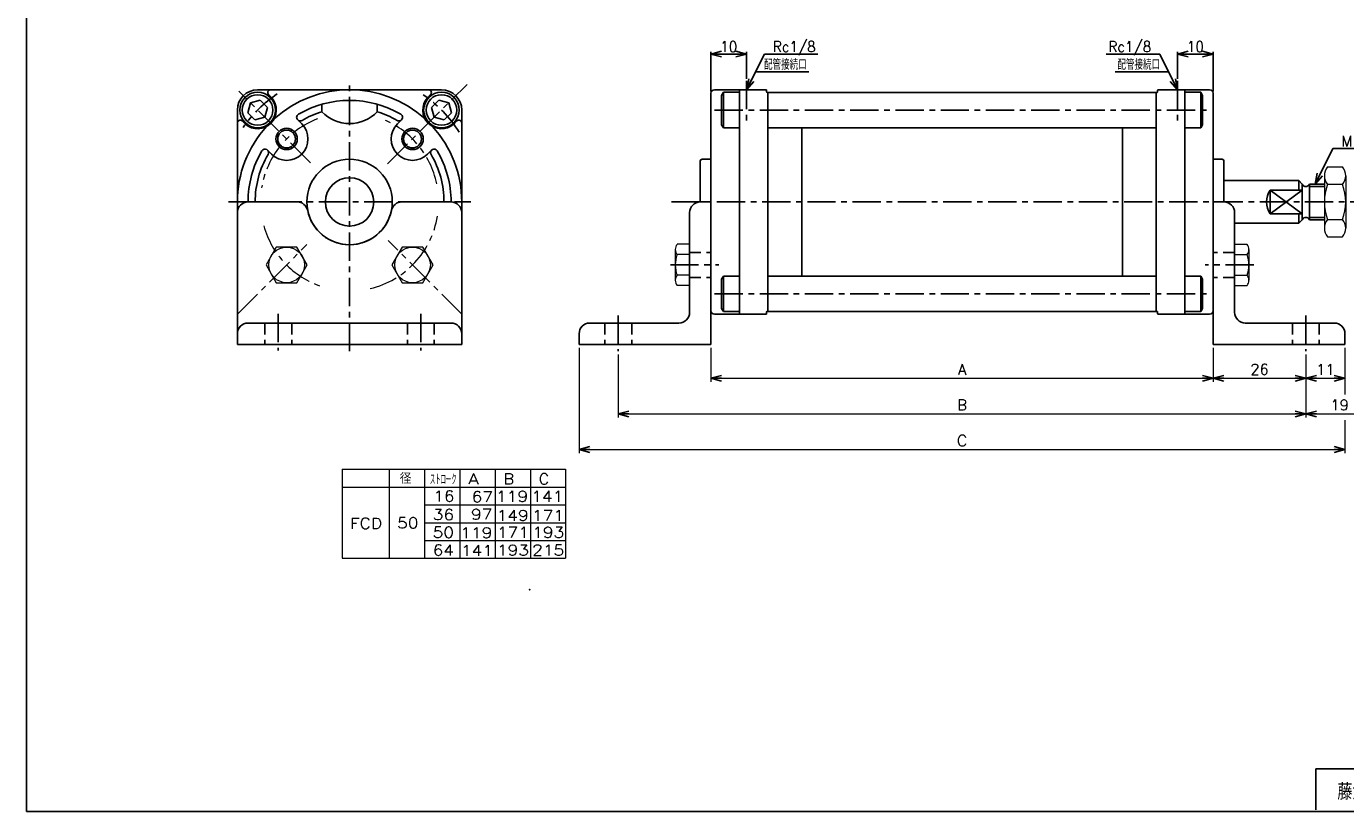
# Model space of a CAD drawing. Header units: millimetres. Extents: x -272 to 287, y -200 to 200.
# Tile 1 of 3: x -272 to 98, y -194 to 26. Entities that reach past the tile are written whole.
import ezdxf
from ezdxf.enums import TextEntityAlignment as Align

# ---------------------------------------------------------------- set-up
doc = ezdxf.new("R2010")
doc.units = ezdxf.units.MM
doc.header["$LTSCALE"] = 0.25
doc.header["$PDSIZE"] = 1
doc.linetypes.add('CENTER', pattern=[50.8, 31.75, -6.35, 6.35, -6.35])
doc.linetypes.add('DASHED', pattern=[19.05, 12.7, -6.35])
doc.layers.add('ZUWAKU', color=7, linetype='Continuous')
doc.styles.add('FdaStyle0', font='txt.shx', dxfattribs={"bigfont": 'bigfont'})
doc.dimstyles.new('DaDimRotatedStyle', dxfattribs={"dimtxt": 3, "dimasz": 3.000002, "dimexe": 1, "dimexo": 1, "dimgap": 1, "dimtad": 3, "dimdsep": 46, "dimtxsty": 'FdaStyle0', "dimblk1": 'OPEN30', "dimblk2": 'OPEN30', "dimsah": 1, "dimcen": 0.09, "dimclrd": 4, "dimclre": 4, "dimclrt": 4, "dimadec": 0, "dimazin": 2, "dimtfac": 1, "dimtdec": 4, "dimtmove": 0, "dimatfit": 0, "dimfxl": 1, "dimarcsym": 0})

# ---------------------------------------------------------------- blocks, each defined once
blk = doc.blocks.new('_OPEN30')
at = {"color": 0, "linetype": 'ByBlock', "lineweight": -2}
for p, q in [((-1, 0.267949), (0, 0)), ((0, 0), (-1, -0.267949)), ((0, 0), (-1, 0))]:
    blk.add_line(p, q, dxfattribs=at)
blk = doc.blocks.new('DC_GROUP_Φ50_1')
at = {"color": 4, "linetype": 'Continuous', "lineweight": 13}
for p, q in [((93.29, -13), (97.49, -13)), ((92.39, -15.46), (92.39, -30.18)), ((97.49, -17.91), (93.29, -17.91)), ((98.39, -15.46), (98.39, -30.18)), ((93.29, -27.73), (97.49, -27.73)), ((93.29, -32.63), (97.49, -32.63))]:
    blk.add_line(p, q, dxfattribs=at)
for centre, radius, start, end in [((96.17, -15.46), 3.78, 139.5701, 220.4299), ((94.61, -15.46), 3.78, 319.5701, 40.4299), ((106.17, -22.82), 13.78, 159.1359, 200.8641), ((84.61, -22.82), 13.78, 339.1359, 20.8641), ((96.17, -30.18), 3.78, 139.5701, 220.4299), ((94.61, -30.18), 3.78, 319.5701, 40.4299)]:
    blk.add_arc(centre, radius, start, end, dxfattribs=at)
blk = doc.blocks.new('DC_GROUP_Φ50_7')
at = {"color": 4, "linetype": 'Continuous', "lineweight": 13}
for p, q in [((-201.84, -35.5), (-204.73, -40.5)), ((-196.07, -35.5), (-201.84, -35.5)), ((-193.18, -40.5), (-196.07, -35.5)), ((-204.73, -40.5), (-201.84, -45.5)), ((-196.07, -45.5), (-193.18, -40.5)), ((-201.84, -45.5), (-196.07, -45.5))]:
    blk.add_line(p, q, dxfattribs=at)
blk.add_circle((-198.95, -40.5), 5, dxfattribs=at)
blk = doc.blocks.new('DC_GROUP_Φ50_8')
at = {"color": 4, "linetype": 'Continuous', "lineweight": 13}
for p, q in [((-201.84, -35.5), (-204.73, -40.5)), ((-196.07, -35.5), (-201.84, -35.5)), ((-193.18, -40.5), (-196.07, -35.5)), ((-204.73, -40.5), (-201.84, -45.5)), ((-196.07, -45.5), (-193.18, -40.5)), ((-201.84, -45.5), (-196.07, -45.5))]:
    blk.add_line(p, q, dxfattribs=at)
blk.add_circle((-198.95, -40.5), 5, dxfattribs=at)
blk = doc.blocks.new('DC_GROUP_Φ50_9')
at = {"color": 4, "linetype": 'Continuous', "lineweight": 13}
for p, q in [((-166.48, -35.5), (-169.37, -40.5)), ((-160.71, -35.5), (-166.48, -35.5)), ((-157.82, -40.5), (-160.71, -35.5)), ((-169.37, -40.5), (-166.48, -45.5)), ((-160.71, -45.5), (-157.82, -40.5)), ((-166.48, -45.5), (-160.71, -45.5))]:
    blk.add_line(p, q, dxfattribs=at)
blk.add_circle((-163.6, -40.5), 5, dxfattribs=at)
blk = doc.blocks.new('DC_GROUP_Φ50_10')
at = {"color": 4, "linetype": 'Continuous', "lineweight": 13}
for p, q in [((-89.83, -36.17), (-89.83, -44.83)), ((-85.83, -34.72), (-89.33, -34.72)), ((-85.83, -34.72), (-85.83, -46.27)), ((-85.83, -37.61), (-89.33, -37.61)), ((-85.83, -43.38), (-89.33, -43.38)), ((-85.83, -46.27), (-89.33, -46.27))]:
    blk.add_line(p, q, dxfattribs=at)
for centre, radius, start, end in [((-87.51, -36.17), 2.32, 141.4811, 218.5189), ((-81.32, -40.5), 8.51, 160.1808, 199.8192), ((-87.51, -44.83), 2.32, 141.4811, 218.5189)]:
    blk.add_arc(centre, radius, start, end, dxfattribs=at)
blk = doc.blocks.new('DC_GROUP_Φ50_11')
at = {"color": 4, "linetype": 'Continuous', "lineweight": 13}
for p, q in [((67.17, -34.72), (70.67, -34.72)), ((67.17, -34.72), (67.17, -46.27)), ((71.17, -36.17), (71.17, -44.83)), ((67.17, -37.61), (70.67, -37.61)), ((67.17, -43.38), (70.67, -43.38)), ((67.17, -46.27), (70.67, -46.27))]:
    blk.add_line(p, q, dxfattribs=at)
for centre, radius, start, end in [((68.85, -36.17), 2.32, 321.4811, 38.5189), ((62.66, -40.5), 8.51, 340.1808, 19.8192), ((68.85, -44.83), 2.32, 321.4811, 38.5189)]:
    blk.add_arc(centre, radius, start, end, dxfattribs=at)
blk = doc.blocks.new('*D20')
at = {"color": 4, "linetype": 'Continuous', "lineweight": 13}
for p, q in [((-79.83, -63.82), (-79.83, -73.33)), ((61.17, -63.82), (61.17, -73.33)), ((-79.83, -72.33), (61.17, -72.33))]:
    blk.add_line(p, q, dxfattribs=at)
at = {"color": 4, "xscale": 3.000002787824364, "yscale": 2.999989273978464}
for p, rotation in [((-79.83, -72.33), 180), ((61.17, -72.33), 360)]:
    blk.add_blockref('_OPEN30', p, dxfattribs=dict(at, rotation=rotation))
at = {"color": 4, "insert": (-9.33, -71.33), "char_height": 3, "width": 7.5, "attachment_point": 8, "style": 'FdaStyle0'}
blk.add_mtext('\\T1.00;A', dxfattribs=at)
blk = doc.blocks.new('*D21')
at = {"color": 4, "linetype": 'Continuous', "lineweight": 13}
for p, q in [((61.17, -63.82), (61.17, -73.33)), ((87.17, -65.68), (87.17, -73.33)), ((61.17, -72.33), (87.17, -72.33))]:
    blk.add_line(p, q, dxfattribs=at)
at = {"color": 4, "xscale": 3.000002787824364, "yscale": 2.999989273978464}
for p, rotation in [((61.17, -72.33), 180), ((87.17, -72.33), 360)]:
    blk.add_blockref('_OPEN30', p, dxfattribs=dict(at, rotation=rotation))
at = {"color": 4, "insert": (74.17, -71.33), "char_height": 3, "width": 11.25, "attachment_point": 8, "style": 'FdaStyle0'}
blk.add_mtext('\\T1.00;26', dxfattribs=at)
blk = doc.blocks.new('*D22')
at = {"color": 4, "linetype": 'Continuous', "lineweight": 13}
for p, q in [((87.17, -65.68), (87.17, -73.33)), ((98.17, -63.82), (98.17, -73.33)), ((87.17, -72.33), (98.17, -72.33))]:
    blk.add_line(p, q, dxfattribs=at)
at = {"color": 4, "xscale": 3.000002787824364, "yscale": 2.999989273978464}
for p, rotation in [((87.17, -72.33), 180), ((98.17, -72.33), 360)]:
    blk.add_blockref('_OPEN30', p, dxfattribs=dict(at, rotation=rotation))
at = {"color": 4, "insert": (92.67, -71.33), "char_height": 3, "width": 11.25, "attachment_point": 8, "style": 'FdaStyle0'}
blk.add_mtext('\\T1.00;11', dxfattribs=at)
blk = doc.blocks.new('*D23')
at = {"color": 4, "linetype": 'Continuous', "lineweight": 13}
for p, q in [((-105.83, -65.68), (-105.83, -83.33)), ((87.17, -65.68), (87.17, -83.33)), ((-105.83, -82.33), (87.17, -82.33))]:
    blk.add_line(p, q, dxfattribs=at)
at = {"color": 4, "xscale": 3.000002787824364, "yscale": 2.999989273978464}
for p, rotation in [((-105.83, -82.33), 180), ((87.17, -82.33), 360)]:
    blk.add_blockref('_OPEN30', p, dxfattribs=dict(at, rotation=rotation))
at = {"color": 4, "insert": (-9.33, -81.33), "char_height": 3, "width": 7.5, "attachment_point": 8, "style": 'FdaStyle0'}
blk.add_mtext('\\T1.00;B', dxfattribs=at)
blk = doc.blocks.new('*D24')
at = {"color": 4, "linetype": 'Continuous', "lineweight": 13}
for p, q in [((106.17, -28.14), (106.17, -83.33)), ((87.17, -65.68), (87.17, -83.33)), ((87.17, -82.33), (106.17, -82.33))]:
    blk.add_line(p, q, dxfattribs=at)
at = {"color": 4, "xscale": 3.000002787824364, "yscale": 2.999989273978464}
for p, rotation in [((87.17, -82.33), 180), ((106.17, -82.33), 360)]:
    blk.add_blockref('_OPEN30', p, dxfattribs=dict(at, rotation=rotation))
at = {"color": 4, "insert": (96.67, -81.33), "char_height": 3, "width": 11.25, "attachment_point": 8, "style": 'FdaStyle0'}
blk.add_mtext('\\T1.00;19', dxfattribs=at)
blk = doc.blocks.new('DC_GROUP_Φ50_16')
at = {"color": 4, "linetype": 'Continuous', "lineweight": 13}
for p, q in [((-116.83, -63.82), (-116.83, -93.33)), ((98.17, -63.82), (98.17, -76.9)), ((98.17, -84.12), (98.17, -93.33)), ((-116.83, -92.33), (98.17, -92.33))]:
    blk.add_line(p, q, dxfattribs=at)
at = {"color": 4, "xscale": 3.000002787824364, "yscale": 2.999989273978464}
for p, rotation in [((-116.83, -92.33), 180), ((98.17, -92.33), 360)]:
    blk.add_blockref('_OPEN30', p, dxfattribs=dict(at, rotation=rotation))
at = {"color": 4, "style": 'FdaStyle0'}
blk.add_text('C', height=3, dxfattribs=at).set_placement((-10.83, -91.33), (-7.83, -91.33), align=Align.FIT)

msp = doc.modelspace()

# ---------------------------------------------------------------- linework, layer by layer
at = {"color": 4, "linetype": 'Continuous', "lineweight": 25}
for p, q in [((-79.83, 8.282), (-79.83, 19.282)), ((-79.83, 18.682), (-69.83, 18.682)), ((-69.83, 11.782), (-69.83, 19.282)), ((-69.83, 8.682), (-64.83, 18.682)), ((-64.83, 18.682), (-49.83, 18.682)), ((46.17, 18.682), (31.17, 18.682)), ((51.17, 8.682), (46.17, 18.682)), ((51.17, 11.782), (51.17, 19.282)), ((61.17, 18.682), (51.17, 18.682)), ((61.17, 8.282), (61.17, 19.282)), ((-67.33, 13.682), (-52.33, 13.682)), ((48.67, 13.682), (33.67, 13.682)), ((-207.075, 8.682), (-181.275, 8.682)), ((-155.475, 8.682), (-181.275, 8.682)), ((-79.83, -10.818), (-79.83, 7.682)), ((-79.83, -22.818), (-79.83, 7.682)), ((-79.83, -10.818), (-79.83, 7.682)), ((-79.83, -22.818), (-79.83, 7.682)), ((-78.83, 8.682), (-64.33, 8.682)), ((-78.83, 8.682), (-71.83, 8.682)), ((-78.83, 8.682), (-64.33, 8.682)), ((-78.83, 8.682), (-71.83, 8.682)), ((-76.325, 7.969), (-76.83, 7.095)), ((-76.325, 7.969), (-76.83, 7.095)), ((-76.325, 7.969), (-71.83, 7.969)), ((-76.325, -2.004), (-76.325, 7.969)), ((-76.325, 7.969), (-71.83, 7.969)), ((-76.325, -2.004), (-76.325, 7.969)), ((-71.83, 8.756), (-71.83, -22.818)), ((-71.83, 8.756), (-71.83, -22.818)), ((-71.83, 8.682), (-64.33, 8.682)), ((-71.83, 8.682), (-64.33, 8.682)), ((-64.23, 8.132), (-64.23, 8.582)), ((-64.23, 8.132), (-64.23, 8.582)), ((-64.23, 8.132), (-64.23, 8.582)), ((-64.23, 8.132), (-64.23, 8.582)), ((-64.03, 7.932), (-54.33, 7.932)), ((-64.03, 7.932), (-63.58, 7.932)), ((-64.03, 7.932), (-54.33, 7.932)), ((-64.03, 7.932), (-63.58, 7.932)), ((-63.83, 7.932), (-63.83, -22.818)), ((-63.53, 7.932), (-63.83, 7.632)), ((-63.83, 7.932), (-63.83, -22.818)), ((-63.53, 7.932), (-63.83, 7.632)), ((-63.83, 2.982), (-63.83, 7.682)), ((-63.83, 2.982), (-63.83, 7.682)), ((-54.33, 7.932), (35.67, 7.932)), ((-54.33, 7.932), (35.67, 7.932)), ((45.37, 7.932), (35.67, 7.932)), ((45.37, 7.932), (35.67, 7.932)), ((45.17, 7.632), (44.87, 7.932)), ((45.17, 7.632), (44.87, 7.932)), ((45.37, 7.932), (44.92, 7.932)), ((45.37, 7.932), (44.92, 7.932)), ((45.17, -22.818), (45.17, 7.932)), ((45.17, -22.818), (45.17, 7.932)), ((45.17, 2.982), (45.17, 7.682)), ((45.17, 2.982), (45.17, 7.682)), ((45.57, 8.132), (45.57, 8.582)), ((45.57, 8.132), (45.57, 8.582)), ((45.57, 8.132), (45.57, 8.582)), ((45.57, 8.132), (45.57, 8.582)), ((60.17, 8.682), (45.67, 8.682)), ((53.17, 8.682), (45.67, 8.682)), ((60.17, 8.682), (45.67, 8.682)), ((53.17, 8.682), (45.67, 8.682)), ((53.17, -22.818), (53.17, 8.756)), ((53.17, -22.818), (53.17, 8.756)), ((60.17, 8.682), (53.17, 8.682)), ((60.17, 8.682), (53.17, 8.682)), ((57.666, 7.969), (53.17, 7.969)), ((57.666, 7.969), (53.17, 7.969)), ((57.666, 7.969), (58.17, 7.095)), ((57.666, -2.004), (57.666, 7.969)), ((57.666, 7.969), (58.17, 7.095)), ((57.666, -2.004), (57.666, 7.969)), ((61.17, -10.818), (61.17, 7.682)), ((61.17, -22.818), (61.17, 7.682)), ((61.17, -10.818), (61.17, 7.682)), ((61.17, -22.818), (61.17, 7.682)), ((-209.117, 5.024), (-209.864, 2.235)), ((-206.328, 5.771), (-209.117, 5.024)), ((-204.287, 3.729), (-206.328, 5.771)), ((-205.034, 0.941), (-204.287, 3.729)), ((-203.115, 6.427), (-204.004, 7.317)), ((-189.025, 4.608), (-189.025, 2.524)), ((-173.525, 4.608), (-173.525, 2.524)), ((-159.436, 6.427), (-158.546, 7.317)), ((-156.223, 5.771), (-158.264, 3.729)), ((-158.264, 3.729), (-157.517, 0.941)), ((-153.434, 5.024), (-156.223, 5.771)), ((-152.687, 2.235), (-153.434, 5.024)), ((-76.83, 7.095), (-76.83, -1.131)), ((-76.83, 7.095), (-76.83, -1.131)), ((58.17, 7.095), (58.17, -1.131)), ((58.17, 7.095), (58.17, -1.131)), ((-212.775, -62.818), (-212.775, 2.982)), ((-209.864, 2.235), (-207.823, 0.194)), ((-207.823, 0.194), (-205.034, 0.941)), ((-195.838, 0.23), (-194.71, -0.897)), ((-166.713, 0.23), (-167.84, -0.897)), ((-157.517, 0.941), (-154.728, 0.194)), ((-154.728, 0.194), (-152.687, 2.235)), ((-149.775, -48.618), (-149.775, 2.982)), ((-63.83, 2.982), (-63.83, -1.718)), ((-63.83, 2.982), (-63.83, -1.718)), ((45.17, 2.982), (45.17, -1.718)), ((45.17, 2.982), (45.17, -1.718)), ((-210.52, -0.978), (-211.41, -0.089)), ((-152.03, -0.978), (-151.141, -0.089)), ((-76.83, -1.131), (-76.325, -2.004)), ((-76.83, -1.131), (-76.325, -2.004)), ((-71.83, -2.004), (-76.325, -2.004)), ((-71.83, -2.004), (-76.325, -2.004)), ((-63.53, -2.018), (-63.83, -1.718)), ((-63.53, -2.018), (-63.83, -1.718)), ((-63.53, -2.018), (44.87, -2.018)), ((-63.53, -2.018), (44.87, -2.018)), ((-54.33, -2.018), (-54.33, -22.818)), ((-54.33, -2.018), (-54.33, -22.818)), ((35.67, -22.818), (35.67, -2.018)), ((35.67, -22.818), (35.67, -2.018)), ((44.87, -2.018), (45.17, -1.718)), ((44.87, -2.018), (45.17, -1.718)), ((53.17, -2.004), (57.666, -2.004)), ((53.17, -2.004), (57.666, -2.004)), ((58.17, -1.131), (57.666, -2.004)), ((58.17, -1.131), (57.666, -2.004)), ((-204.323, -8.255), (-203.196, -9.383)), ((-158.228, -8.255), (-159.355, -9.383)), ((-82.33, -10.818), (-79.83, -10.818)), ((-82.33, -10.818), (-79.83, -10.818)), ((63.67, -10.818), (61.17, -10.818)), ((63.67, -10.818), (61.17, -10.818)), ((63.67, -10.818), (61.17, -10.818)), ((63.67, -10.818), (61.17, -10.818)), ((89.781, -17.818), (94.781, -7.818)), ((94.781, -7.818), (116.981, -7.818)), ((-82.83, -11.318), (-82.83, -22.818)), ((-82.83, -11.318), (-82.83, -22.818)), ((64.17, -11.318), (64.17, -16.818)), ((64.17, -11.318), (64.17, -22.818)), ((64.17, -11.318), (64.17, -16.818)), ((64.17, -11.318), (64.17, -22.818)), ((64.17, -16.818), (85.17, -16.818)), ((64.17, -16.818), (85.17, -16.818)), ((85.17, -16.818), (86.17, -17.818)), ((85.17, -16.818), (85.17, -19.503)), ((85.17, -16.818), (86.17, -17.818)), ((85.17, -16.818), (85.17, -19.503)), ((86.17, -22.818), (86.17, -17.818)), ((86.17, -22.818), (86.17, -17.818)), ((92.391, -17.818), (88.17, -17.818)), ((88.17, -17.818), (88.17, -22.818)), ((92.391, -17.818), (88.17, -17.818)), ((88.17, -17.818), (88.17, -22.818)), ((92.391, -18.493), (88.17, -18.493)), ((92.391, -18.493), (88.17, -18.493)), ((77.17, -19.503), (77.17, -26.133)), ((77.17, -19.503), (86.17, -19.503)), ((77.17, -26.133), (86.17, -19.503)), ((77.17, -19.503), (86.17, -26.133)), ((77.17, -19.503), (77.17, -26.133)), ((77.17, -19.503), (86.17, -19.503)), ((77.17, -26.133), (86.17, -19.503)), ((77.17, -19.503), (86.17, -26.133)), ((-209.775, -22.818), (-195.972, -22.818)), ((-152.775, -22.818), (-166.578, -22.818)), ((-149.775, -25.818), (-149.775, -62.818)), ((-85.83, -53.818), (-85.83, -25.818)), ((-82.83, -22.818), (-79.83, -22.818)), ((-79.83, -22.818), (-79.83, -53.318)), ((-79.83, -22.818), (-79.83, -53.318)), ((-79.83, -62.818), (-79.83, -22.818)), ((-71.83, -54.391), (-71.83, -22.818)), ((-71.83, -54.391), (-71.83, -22.818)), ((-63.83, -53.568), (-63.83, -22.818)), ((-63.83, -53.568), (-63.83, -22.818)), ((-54.33, -43.618), (-54.33, -22.818)), ((-54.33, -43.618), (-54.33, -22.818)), ((35.67, -22.818), (35.67, -43.618)), ((35.67, -22.818), (35.67, -43.618)), ((45.17, -22.818), (45.17, -53.568)), ((45.17, -22.818), (45.17, -53.568)), ((53.17, -22.818), (53.17, -54.391)), ((53.17, -22.818), (53.17, -54.391)), ((61.17, -22.818), (61.17, -53.318)), ((61.17, -22.818), (61.17, -53.318)), ((64.17, -22.818), (61.17, -22.818)), ((61.17, -22.818), (61.17, -53.318)), ((61.17, -62.818), (61.17, -22.818)), ((67.17, -53.818), (67.17, -25.818)), ((86.17, -22.818), (86.17, -27.818)), ((86.17, -22.818), (86.17, -27.818)), ((88.17, -27.818), (88.17, -22.818)), ((88.17, -27.818), (88.17, -22.818)), ((67.17, -28.818), (85.17, -28.818)), ((67.17, -28.818), (85.17, -28.818)), ((77.17, -26.133), (86.17, -26.133)), ((77.17, -26.133), (86.17, -26.133)), ((85.17, -28.818), (85.17, -26.133)), ((85.17, -28.818), (85.17, -26.133)), ((85.17, -28.818), (86.17, -27.818)), ((85.17, -28.818), (86.17, -27.818)), ((92.391, -27.143), (88.17, -27.143)), ((92.391, -27.143), (88.17, -27.143)), ((92.391, -27.818), (88.17, -27.818)), ((92.391, -27.818), (88.17, -27.818)), ((-76.83, -44.505), (-76.325, -43.631)), ((-76.83, -44.505), (-76.325, -43.631)), ((-71.83, -43.631), (-76.325, -43.631)), ((-76.325, -43.631), (-76.325, -53.604)), ((-71.83, -43.631), (-76.325, -43.631)), ((-76.325, -43.631), (-76.325, -53.604)), ((-63.53, -43.618), (-63.83, -43.918)), ((-63.53, -43.618), (-63.83, -43.918)), ((-63.83, -48.618), (-63.83, -43.918)), ((-63.83, -48.618), (-63.83, -43.918)), ((-63.53, -43.618), (44.87, -43.618)), ((-63.53, -43.618), (44.87, -43.618)), ((44.87, -43.618), (45.17, -43.918)), ((44.87, -43.618), (45.17, -43.918)), ((45.17, -48.618), (45.17, -43.918)), ((45.17, -48.618), (45.17, -43.918)), ((53.17, -43.631), (57.666, -43.631)), ((53.17, -43.631), (57.666, -43.631)), ((58.17, -44.505), (57.666, -43.631)), ((57.666, -43.631), (57.666, -53.604)), ((58.17, -44.505), (57.666, -43.631)), ((57.666, -43.631), (57.666, -53.604)), ((-76.83, -52.731), (-76.83, -44.505)), ((-76.83, -52.731), (-76.83, -44.505)), ((58.17, -52.731), (58.17, -44.505)), ((58.17, -52.731), (58.17, -44.505)), ((-63.83, -48.618), (-63.83, -53.318)), ((-63.83, -48.618), (-63.83, -53.318)), ((45.17, -48.618), (45.17, -53.318)), ((45.17, -48.618), (45.17, -53.318)), ((-78.83, -54.318), (-71.83, -54.318)), ((-78.83, -54.318), (-71.83, -54.318)), ((-76.325, -53.604), (-76.83, -52.731)), ((-76.325, -53.604), (-76.83, -52.731)), ((-76.325, -53.604), (-71.83, -53.604)), ((-76.325, -53.604), (-71.83, -53.604)), ((-71.83, -54.318), (-64.33, -54.318)), ((-71.83, -54.318), (-64.33, -54.318)), ((-64.23, -53.768), (-64.23, -54.218)), ((-64.23, -53.768), (-64.23, -54.218)), ((-64.03, -53.568), (-63.58, -53.568)), ((-64.03, -53.568), (-63.58, -53.568)), ((-63.53, -53.618), (-63.83, -53.318)), ((-63.53, -53.618), (-63.83, -53.318)), ((-63.53, -53.618), (44.87, -53.618)), ((-63.53, -53.618), (44.87, -53.618)), ((45.17, -53.318), (44.87, -53.618)), ((45.17, -53.318), (44.87, -53.618)), ((45.37, -53.568), (44.92, -53.568)), ((45.37, -53.568), (44.92, -53.568)), ((45.57, -53.768), (45.57, -54.218)), ((45.57, -53.768), (45.57, -54.218)), ((53.17, -54.318), (45.67, -54.318)), ((53.17, -54.318), (45.67, -54.318)), ((57.666, -53.604), (53.17, -53.604)), ((57.666, -53.604), (53.17, -53.604)), ((60.17, -54.318), (53.17, -54.318)), ((60.17, -54.318), (53.17, -54.318)), ((57.666, -53.604), (58.17, -52.731)), ((57.666, -53.604), (58.17, -52.731)), ((-209.775, -56.818), (-181.275, -56.818)), ((-152.775, -56.818), (-181.275, -56.818)), ((-113.83, -56.818), (-88.83, -56.818)), ((95.17, -56.818), (70.17, -56.818)), ((-212.775, -62.818), (-181.275, -62.818)), ((-149.775, -62.818), (-181.275, -62.818)), ((-116.83, -59.818), (-116.83, -62.818)), ((-116.83, -62.818), (-79.83, -62.818)), ((98.17, -62.818), (61.17, -62.818)), ((98.17, -59.818), (98.17, -62.818))]:
    msp.add_line(p, q, dxfattribs=at)
at = {"color": 4, "linetype": 'CENTER', "lineweight": 25}
for p, q in [((-181.275, -64.757), (-181.275, 11.182)), ((-69.83, 11.182), (-69.83, -0.301)), ((-69.83, 11.182), (-69.83, -0.301)), ((51.17, 11.182), (51.17, -0.301)), ((51.17, 11.182), (51.17, -0.301)), ((-192.218, -11.875), (-212.388, 8.295)), ((-170.581, -12.124), (-148.28, 10.178)), ((-78.83, 2.982), (60.17, 2.982)), ((-78.83, 2.982), (60.17, 2.982)), ((-215.275, -22.818), (-147.275, -22.818)), ((-90.86, -22.818), (110.656, -22.818)), ((-212.775, -54.318), (-193.242, -34.784)), ((-149.775, -54.318), (-170.403, -33.69)), ((-91.226, -40.495), (-77.594, -40.495)), ((72.567, -40.495), (58.934, -40.495)), ((-78.83, -48.618), (60.17, -48.618)), ((-78.83, -48.618), (60.17, -48.618)), ((-201.275, -54.257), (-201.275, -64.515)), ((-161.275, -54.257), (-161.275, -64.515)), ((-105.83, -54.676), (-105.83, -64.676)), ((87.17, -54.676), (87.17, -64.676))]:
    msp.add_line(p, q, dxfattribs=at)
at = {"color": 4, "linetype": 'Continuous', "lineweight": 13}
for p, q in [((92.391, -17.818), (92.391, -27.818)), ((-183.326, -97.872), (-120.622, -97.872)), ((-183.326, -97.872), (-183.326, -122.872)), ((-170.116, -97.872), (-170.116, -122.872)), ((-160.217, -97.872), (-160.217, -122.872)), ((-150.318, -97.872), (-150.318, -122.872)), ((-140.419, -97.872), (-140.419, -122.872)), ((-130.52, -97.872), (-130.52, -122.872)), ((-120.622, -97.872), (-120.622, -122.872)), ((-183.326, -102.872), (-120.622, -102.872)), ((-160.217, -107.872), (-120.622, -107.872)), ((-160.194, -112.872), (-120.622, -112.872)), ((-160.217, -117.872), (-120.622, -117.872)), ((-183.326, -122.872), (-120.622, -122.872))]:
    msp.add_line(p, q, dxfattribs=at)
at = {"color": 4, "linetype": 'DASHED', "lineweight": 25}
for p, q in [((-85.83, -36.995), (-79.83, -36.995)), ((67.17, -36.995), (61.17, -36.995)), ((-85.83, -43.995), (-79.83, -43.995)), ((67.17, -43.995), (61.17, -43.995)), ((-205.025, -56.818), (-205.025, -62.818)), ((-197.525, -56.818), (-197.525, -62.818)), ((-165.025, -56.818), (-165.025, -62.818)), ((-157.525, -56.818), (-157.525, -62.818)), ((-109.58, -56.818), (-109.58, -62.818)), ((-102.08, -56.818), (-102.08, -62.818)), ((83.42, -56.818), (83.42, -62.818)), ((90.92, -56.818), (90.92, -62.818))]:
    msp.add_line(p, q, dxfattribs=at)
at = {"color": 4, "linetype": 'Continuous', "lineweight": 25}
for centre, radius in [((-207.075, 2.982), 5), ((-155.475, 2.982), 5), ((-207.085, 2.992), 4.294), ((-155.466, 2.992), 4.294), ((-198.953, -5.14), 3), ((-198.953, -5.14), 2.5), ((-163.598, -5.14), 3), ((-163.598, -5.14), 2.5), ((-181.275, -22.818), 12), ((-181.275, -22.818), 6.8)]:
    msp.add_circle(centre, radius, dxfattribs=at)
for centre, radius, start, end in [((-207.075, 2.982), 5.7, 90, 180), ((-203.439, 7.882), 0.8, 90, 225), ((-181.275, -22.818), 31.5, 47.70516, 132.29484), ((-159.112, 7.882), 0.8, 315, 90), ((-155.475, 2.982), 5.7, 0, 90), ((-78.83, 7.682), 1, 90, 180), ((-78.83, 7.682), 1, 90, 180), ((-78.83, 7.682), 1, 90, 180), ((-78.83, 7.682), 1, 90, 180), ((-64.33, 8.582), 0.1, 0, 90), ((-64.33, 8.582), 0.1, 0, 90), ((-64.33, 8.582), 0.1, 0, 90), ((-64.33, 8.582), 0.1, 0, 90), ((-64.33, 8.582), 0.1, 0, 90), ((-64.33, 8.582), 0.1, 0, 90), ((-64.03, 8.132), 0.2, 180, 270), ((-64.03, 8.132), 0.2, 180, 270), ((-64.03, 8.132), 0.2, 180, 270), ((-64.03, 8.132), 0.2, 180, 270), ((-64.03, 8.132), 0.2, 180, 270), ((-64.03, 8.132), 0.2, 180, 270), ((45.37, 8.132), 0.2, 270, 360), ((45.37, 8.132), 0.2, 270, 360), ((45.37, 8.132), 0.2, 270, 0), ((45.37, 8.132), 0.2, 270, 360), ((45.37, 8.132), 0.2, 270, 360), ((45.37, 8.132), 0.2, 270, 0), ((45.67, 8.582), 0.1, 90, 180), ((45.67, 8.582), 0.1, 90, 180), ((45.67, 8.582), 0.1, 90, 180), ((45.67, 8.582), 0.1, 90, 180), ((45.67, 8.582), 0.1, 90, 180), ((45.67, 8.582), 0.1, 90, 180), ((60.17, 7.682), 1, 0, 90), ((60.17, 7.682), 1, 0, 90), ((60.17, 7.682), 1, 0, 90), ((60.17, 7.682), 1, 0, 90), ((-207.085, 2.992), 5.25, 229.12415, 40.87585), ((-181.275, -22.818), 28.5, 59.74665, 120.25335), ((-155.466, 2.992), 5.25, 139.12415, 310.87585), ((-211.975, -0.654), 0.8, 45, 180), ((-195.131, 0.937), 1, 120.25335, 300.25335), ((-181.275, -22.818), 26.5, 107.00486, 120.25335), ((-181.275, 9.841), 10.658, 223.35334, 316.64666), ((-181.275, -22.818), 26.5, 59.74665, 72.99514), ((-167.42, 0.937), 1, 239.74665, 59.74665), ((-150.575, -0.654), 0.8, 360, 135), ((-181.275, -22.818), 31.5, 137.70516, 180), ((-198.953, -5.14), 6, 225, 45), ((-163.598, -5.14), 6, 135, 315), ((-181.275, -22.818), 31.5, 360, 42.29484), ((-181.275, -22.818), 28.5, 149.74665, 180), ((-181.275, -22.818), 26.5, 149.74665, 180), ((-205.03, -8.963), 1, 329.74665, 149.74665), ((-157.521, -8.963), 1, 30.25335, 210.25335), ((-181.275, -22.818), 26.5, 0, 30.25335), ((-181.275, -22.818), 28.5, 0, 30.25335), ((-82.33, -11.318), 0.5, 90, 180), ((-82.33, -11.318), 0.5, 90, 180), ((-82.33, -11.318), 0.5, 90, 180), ((-82.33, -11.318), 0.5, 90, 180), ((63.67, -11.318), 0.5, 0, 90), ((63.67, -11.318), 0.5, 0, 90), ((63.67, -11.318), 0.5, 0, 90), ((63.67, -11.318), 0.5, 0, 90), ((87.17, -17.414), 1.078, 201.9613, 338.0387), ((87.17, -17.414), 1.078, 201.9613, 338.0387), ((82.165, -22.818), 5.995, 146.42717, 213.57283), ((82.165, -22.818), 5.995, 146.42717, 213.57283), ((-209.775, -25.818), 3, 90, 180), ((-195.972, -25.818), 3, 11.53696, 90), ((-181.275, -22.818), 12, 191.53696, 348.46304), ((-166.578, -25.818), 3, 90, 168.46304), ((-152.775, -25.818), 3, 0, 90), ((-82.83, -25.818), 3, 90, 180), ((64.17, -25.818), 3, 0, 90), ((87.17, -28.221), 1.078, 21.9613, 158.0387), ((87.17, -28.221), 1.078, 21.9613, 158.0387), ((-88.83, -53.818), 3, 270, 0), ((-78.83, -53.318), 1, 180, 270), ((-78.83, -53.318), 1, 180, 270), ((-64.33, -54.218), 0.1, 270, 0), ((-64.33, -54.218), 0.1, 270, 0), ((-64.03, -53.768), 0.2, 90, 180), ((-64.03, -53.768), 0.2, 90, 180), ((45.37, -53.768), 0.2, 0, 90), ((45.37, -53.768), 0.2, 0, 90), ((45.67, -54.218), 0.1, 180, 270), ((45.67, -54.218), 0.1, 180, 270), ((60.17, -53.318), 1, 270, 360), ((60.17, -53.318), 1, 270, 360), ((70.17, -53.818), 3, 180, 270), ((-209.775, -59.818), 3, 90, 180), ((-152.775, -59.818), 3, 0, 90), ((-113.83, -59.818), 3, 90, 180), ((95.17, -59.818), 3, 0, 90)]:
    msp.add_arc(centre, radius, start, end, dxfattribs=at)
at = {"color": 4, "linetype": 'CENTER', "lineweight": 25}
for start, end in [(123.77597, 144.99255), (32.45811, 55.58413)]:
    msp.add_arc((-181.275, -22.818), 36.5, start, end, dxfattribs=at)
at = {"color": 4, "linetype": 'CENTER', "lineweight": 13}
for start, end in [(110.99737, 170.86259), (11.71011, 69.07274), (195.6626, 251.59598), (283.33122, 350.84805)]:
    msp.add_arc((-181.275, -22.818), 25, start, end, dxfattribs=at)
at = {"color": 5, "linetype": 'Continuous'}
msp.add_point((-130.735, -131.715), dxfattribs=at)
at = {"layer": 'ZUWAKU', "color": 5, "linetype": 'Continuous', "lineweight": 25}
for p, q in [((-272, -194), (-272, 200)), ((287, -194), (-272, -194))]:
    msp.add_line(p, q, dxfattribs=at)
at = {"layer": 'ZUWAKU', "color": 4, "linetype": 'Continuous', "lineweight": 25}
for p, q in [((90, -182), (281, -182)), ((90, -193.465), (90, -182))]:
    msp.add_line(p, q, dxfattribs=at)

# ---------------------------------------------------------------- block references
at = {"color": 4, "xscale": 3.000002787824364, "yscale": 2.999989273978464}
for p, rotation in [((-79.83, 18.682), 180), ((-69.83, 18.682), 360), ((51.17, 18.682), 180), ((61.17, 18.682), 360), ((-69.83, 8.682), 243.434948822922), ((51.17, 8.682), 296.565051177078), ((89.781, -17.818), 243.434948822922)]:
    msp.add_blockref('_OPEN30', p, dxfattribs=dict(at, rotation=rotation))
at = {"linetype": 'Continuous'}
for name in ['DC_GROUP_Φ50_1', 'DC_GROUP_Φ50_7', 'DC_GROUP_Φ50_8', 'DC_GROUP_Φ50_9', 'DC_GROUP_Φ50_10', 'DC_GROUP_Φ50_11', 'DC_GROUP_Φ50_16']:
    msp.add_blockref(name, (0, 0), dxfattribs=at)

# ---------------------------------------------------------------- texts
at = {"color": 4, "style": 'FdaStyle0'}
for s, width, p, p2 in [('10', 0.8, (-77.23, 19.282), (-72.43, 19.282)), ('Rc1/8', 0.8, (-62.43, 19.282), (-50.43, 19.282)), ('Rc1/8', 0.8, (31.77, 19.282), (43.77, 19.282)), ('10', 0.8, (53.77, 19.282), (58.57, 19.282)), ('配管接続口', 0.666667, (-64.93, 14.282), (-52.93, 14.282)), ('配管接続口', 0.666667, (34.27, 14.282), (46.27, 14.282)), ('M10x1.25', 0.8, (97.181, -7.218), (116.381, -7.218)), ('   径', 0.952381, (-175.902, -101.955), (-163.902, -101.955)), ('ストローク', 0.416667, (-158.717, -102.206), (-151.217, -102.206))]:
    msp.add_text(s, height=3, dxfattribs=dict(at, width=width)).set_placement(p, p2, align=Align.FIT)
for s, p, p2 in [('A', (-147.991, -102.083), (-144.991, -102.083)), ('B', (-138.092, -102.083), (-135.092, -102.083)), ('C', (-128.193, -102.083), (-125.193, -102.083)), ('16', (-157.788, -106.909), (-151.788, -106.909)), ('67', (-147.004, -107.083), (-141.004, -107.083)), ('119', (-140.144, -106.976), (-131.144, -106.976)), ('141', (-130.245, -106.976), (-121.245, -106.976)), ('36', (-157.917, -112.083), (-151.917, -112.083)), ('97', (-147.176, -112.01), (-141.176, -112.01)), ('149', (-139.978, -112.35), (-130.978, -112.35)), ('171', (-130.079, -112.35), (-121.079, -112.35)), ('FCD', (-181.143, -114.583), (-172.143, -114.583)), ('50', (-167.914, -114.456), (-161.914, -114.456)), ('50', (-157.943, -117.083), (-151.943, -117.083)), ('119', (-150.194, -117.183), (-141.194, -117.183)), ('171', (-139.916, -117.083), (-130.916, -117.083)), ('193', (-130.017, -117.083), (-121.017, -117.083)), ('64', (-157.943, -122.083), (-151.943, -122.083)), ('141', (-149.986, -122.183), (-140.986, -122.183)), ('193', (-139.916, -122.083), (-130.916, -122.083)), ('215', (-130.017, -122.083), (-121.017, -122.083))]:
    msp.add_text(s, height=3, dxfattribs=at).set_placement(p, p2, align=Align.FIT)
at = {"layer": 'ZUWAKU', "color": 4, "style": 'FdaStyle0', "width": 0.652778}
msp.add_text('藤倉ゴム工業株式会社', height=4.5, dxfattribs=at).set_placement((96.013, -190.657), (138.313, -190.657), align=Align.FIT)

# ---------------------------------------------------------------- dimensions: what is measured, and where the dimension line sits
at = {"linetype": 'Continuous', "lineweight": 13}
for base, p1, p2, override, picture, middle in [((106.17, -82.33), (87.17, -64.676), (106.17, -27.143), {"dimtxt": 3, "dimasz": 3.000002, "dimexe": 0.999989, "dimexo": 1, "dimgap": 1, "dimtad": 3, "dimtih": 0, "dimtoh": 0, "dimdec": 2, "dimzin": 8, "dimtxsty": 'FdaStyle0', "dimblk1": 'OPEN30', "dimblk2": 'OPEN30', "dimsah": 1, "dimclrd": 4, "dimclre": 4, "dimclrt": 4, "dimazin": 2, "dimtofl": 1, "dimatfit": 0, "dimtolj": 0, "dimtzin": 8}, '*D24', (96.67, -82.33)), ((87.17, -72.33), (61.17, -62.818), (87.17, -64.676), {"dimtxt": 3, "dimasz": 3.000002, "dimexe": 1, "dimexo": 1, "dimgap": 1, "dimtad": 3, "dimtih": 0, "dimtoh": 0, "dimdec": 2, "dimzin": 8, "dimtxsty": 'FdaStyle0', "dimblk1": 'OPEN30', "dimblk2": 'OPEN30', "dimsah": 1, "dimclrd": 4, "dimclre": 4, "dimclrt": 4, "dimazin": 2, "dimtofl": 1, "dimatfit": 0, "dimtolj": 0, "dimtzin": 8}, '*D21', (74.17, -72.33)), ((98.17, -72.33), (87.17, -64.676), (98.17, -62.818), {"dimtxt": 3, "dimasz": 3.000002, "dimexe": 1, "dimexo": 1, "dimgap": 1, "dimtad": 3, "dimtih": 0, "dimtoh": 0, "dimdec": 2, "dimzin": 8, "dimtxsty": 'FdaStyle0', "dimblk1": 'OPEN30', "dimblk2": 'OPEN30', "dimsah": 1, "dimclrd": 4, "dimclre": 4, "dimclrt": 4, "dimazin": 2, "dimtofl": 1, "dimatfit": 0, "dimtolj": 0, "dimtzin": 8}, '*D22', (92.67, -72.33))]:
    dim = msp.add_linear_dim(base=base, p1=p1, p2=p2, dimstyle='DaDimRotatedStyle', override=override, dxfattribs=at)
    dim.commit()
    dim.dimension.update_dxf_attribs({"geometry": picture, "text_midpoint": middle})
for base, p1, p2, text, picture, middle in [((61.17, -72.33), (-79.83, -62.818), (61.17, -62.818), 'A', '*D20', (-9.33, -72.33)), ((87.17, -82.33), (-105.83, -64.676), (87.17, -64.676), 'B', '*D23', (-9.33, -82.33))]:
    dim = msp.add_linear_dim(base=base, p1=p1, p2=p2, text=text, dimstyle='DaDimRotatedStyle', override={"dimtxt": 3, "dimasz": 3.000002, "dimexe": 1, "dimexo": 1, "dimgap": 1, "dimtad": 3, "dimtih": 0, "dimtoh": 0, "dimdec": 2, "dimzin": 8, "dimtxsty": 'FdaStyle0', "dimblk1": 'OPEN30', "dimblk2": 'OPEN30', "dimsah": 1, "dimclrd": 4, "dimclre": 4, "dimclrt": 4, "dimazin": 2, "dimtofl": 1, "dimatfit": 0, "dimtolj": 0, "dimtzin": 8}, dxfattribs=at)
    dim.commit()
    dim.dimension.update_dxf_attribs({"geometry": picture, "text_midpoint": middle})

doc.saveas('drawing.dxf')
